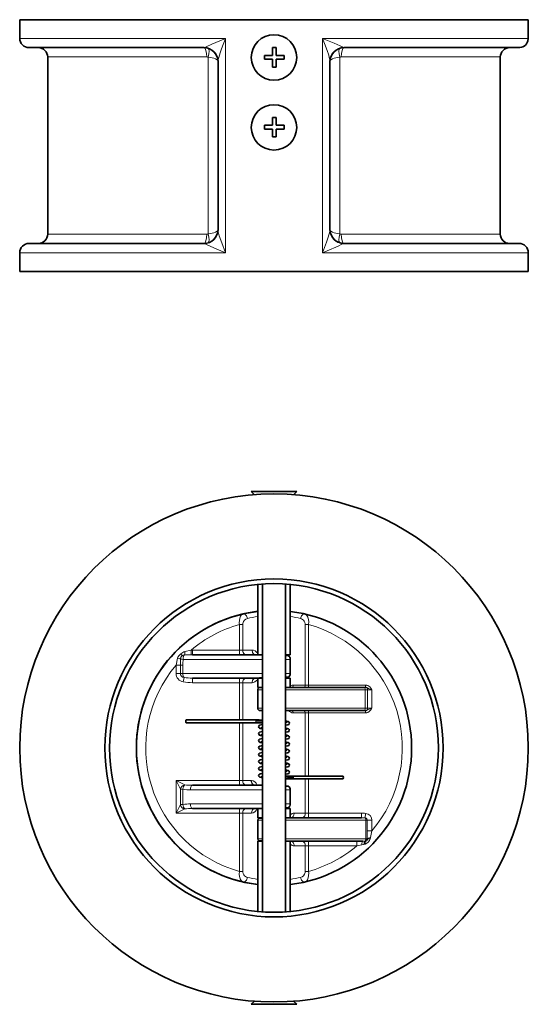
# Model space of a CAD drawing. Extents: x 123 to 988, y 25 to 825.
# Tile 2 of 4: x 438 to 656, y 25 to 448. Entities that reach past the tile are written whole.
import ezdxf

# ---------------------------------------------------------------- set-up
doc = ezdxf.new("R2010")
doc.units = 0

msp = doc.modelspace()

# ---------------------------------------------------------------- linework, layer by layer
at = {"color": 7, "lineweight": 35}
for p, q in [((437.671753, 447.5), (642.328247, 447.5)), ((441.671753, 435.5), (516.671753, 435.5)), ((576.671753, 435.5), (638.817871, 435.5)), ((449.671753, 431.5), (449.671753, 355.5)), ((643.671753, 431.5), (643.671753, 355.5)), ((522.671753, 357.218872), (522.671753, 429.781128)), ((570.671753, 429.781128), (570.671753, 357.218872)), ((441.671753, 351.5), (516.671753, 351.5)), ((576.671753, 351.5), (638.817871, 351.5)), ((437.671753, 339.5), (642.328247, 339.5)), ((541.671753, 205.347106), (541.671753, 64.70221)), ((551.671753, 205.347106), (551.671753, 64.70221))]:
    msp.add_line(p, q, dxfattribs=at)
at = {"color": 7, "lineweight": 35, "ltscale": 0.1}
for p, q in [((437.671753, 447.5), (437.671753, 439.5)), ((655.671753, 447.5), (655.671753, 439.5)), ((437.671753, 347.5), (437.671753, 339.5)), ((655.671753, 347.5), (655.671753, 339.5)), ((539.671753, 160.024658), (539.671753, 152.024658)), ((539.671753, 104.024658), (539.671753, 96.024658))]:
    msp.add_line(p, q, dxfattribs=at)
at = {"color": 7, "lineweight": 35, "ltscale": 0.166794}
for p, q in [((642.328247, 447.5), (655.671753, 447.5)), ((642.328247, 339.5), (655.671753, 339.5))]:
    msp.add_line(p, q, dxfattribs=at)
at = {"color": 7, "lineweight": 13}
for p, q in [((437.671753, 439.5), (525.909791, 439.5)), ((525.909791, 347.5), (525.909791, 439.5)), ((567.433715, 439.5), (567.433715, 347.5)), ((567.433715, 439.5), (642.328247, 439.5)), ((449.671753, 431.5), (517.859863, 431.5)), ((518.419311, 431.41327), (518.419311, 355.58673)), ((574.924195, 431.41327), (574.924195, 355.58673)), ((575.483643, 431.5), (631.797241, 431.5)), ((449.671753, 355.5), (517.859863, 355.5)), ((575.483643, 355.5), (631.797241, 355.5)), ((437.671753, 347.5), (525.909791, 347.5)), ((567.433715, 347.5), (642.328247, 347.5))]:
    msp.add_line(p, q, dxfattribs=at)
at = {"color": 7, "lineweight": 13, "ltscale": 0.166794}
for p, q in [((642.328247, 439.5), (655.671753, 439.5)), ((642.328247, 347.5), (655.671753, 347.5))]:
    msp.add_line(p, q, dxfattribs=at)
at = {"color": 7, "lineweight": 35, "ltscale": 0.0425}
for p, q in [((546.003419, 432.195862), (546.003419, 435.595826)), ((547.603393, 432.195862), (547.603393, 435.595826)), ((546.003419, 432.195862), (542.603393, 432.195862)), ((551.003419, 432.195862), (547.603393, 432.195862)), ((546.003419, 430.595826), (542.603393, 430.595826)), ((546.003419, 427.195862), (546.003419, 430.595826)), ((551.003419, 430.595826), (547.603393, 430.595826)), ((547.603393, 427.195862), (547.603393, 430.595826)), ((546.003419, 402.195862), (546.003419, 405.595826)), ((547.603393, 402.195862), (547.603393, 405.595826)), ((546.003419, 402.195862), (542.603393, 402.195862)), ((551.003419, 402.195862), (547.603393, 402.195862)), ((546.003419, 400.595826), (542.603393, 400.595826)), ((546.003419, 397.195862), (546.003419, 400.595826)), ((551.003419, 400.595826), (547.603393, 400.595826)), ((547.603393, 397.195862), (547.603393, 400.595826))]:
    msp.add_line(p, q, dxfattribs=at)
at = {"color": 7, "lineweight": 35, "ltscale": 0.02}
for p, q in [((547.603393, 435.595826), (546.003419, 435.595826)), ((542.603393, 430.595826), (542.603393, 432.195862)), ((551.003419, 430.595826), (551.003419, 432.195862)), ((547.603393, 427.195862), (546.003419, 427.195862)), ((547.603393, 405.595826), (546.003419, 405.595826)), ((542.603393, 400.595826), (542.603393, 402.195862)), ((551.003419, 400.595826), (551.003419, 402.195862)), ((547.603393, 397.195862), (546.003419, 397.195862))]:
    msp.add_line(p, q, dxfattribs=at)
at = {"color": 7, "lineweight": 35, "ltscale": 0.160674}
for p, q in [((638.817871, 435.5), (651.671753, 435.5)), ((638.817871, 351.5), (651.671753, 351.5))]:
    msp.add_line(p, q, dxfattribs=at)
at = {"color": 7, "lineweight": 13, "ltscale": 0.148431}
for p, q in [((631.797241, 431.5), (643.671753, 431.5)), ((631.797241, 355.5), (643.671753, 355.5))]:
    msp.add_line(p, q, dxfattribs=at)
at = {"color": 7, "lineweight": 35, "ltscale": 0.179997}
for p, q in [((551.338135, 245.021362), (536.938355, 245.021362)), ((542.005371, 25.027954), (556.405151, 25.027954))]:
    msp.add_line(p, q, dxfattribs=at)
at = {"color": 7, "lineweight": 35, "ltscale": 0.023366}
for p, q in [((538.260131, 243.699584), (536.938355, 245.021362)), ((538.260131, 26.349732), (536.938355, 25.027954)), ((555.083375, 26.349732), (556.405151, 25.027954))]:
    msp.add_line(p, q, dxfattribs=at)
at = {"color": 7, "lineweight": 35, "ltscale": 0.023365}
for p, q in [((538.260131, 243.699646), (536.938355, 245.021362)), ((555.083375, 243.699646), (556.405151, 245.021362)), ((555.083375, 243.699646), (556.405151, 245.021362))]:
    msp.add_line(p, q, dxfattribs=at)
at = {"color": 7, "lineweight": 35, "ltscale": 0.063338}
for p, q in [((556.405151, 245.021362), (551.338135, 245.021362)), ((536.938355, 25.027954), (542.005371, 25.027954))]:
    msp.add_line(p, q, dxfattribs=at)
at = {"color": 7, "lineweight": 35, "ltscale": 0.376896}
for p, q in [((539.671753, 175.024658), (539.671753, 205.17633)), ((553.671753, 175.024658), (553.671753, 205.17633))]:
    msp.add_line(p, q, dxfattribs=at)
at = {"color": 7, "lineweight": 13, "ltscale": 0.017677}
for p, q in [((531.843383, 187.988038), (533.257569, 187.988038)), ((560.085937, 187.988038), (561.500123, 187.988038)), ((531.843383, 177.024658), (533.257569, 177.024658)), ((531.843383, 163.024658), (533.257569, 163.024658)), ((560.085937, 162.024658), (561.500123, 162.024658)), ((560.085937, 150.024658), (561.500123, 150.024658)), ((531.843383, 121.024658), (533.257569, 121.024658)), ((531.843383, 107.024658), (533.257569, 107.024658)), ((560.085937, 107.024658), (561.500123, 107.024658)), ((560.085937, 93.024658), (561.500123, 93.024658)), ((531.843383, 82.06128), (533.257569, 82.06128)), ((560.085937, 82.06128), (561.500123, 82.06128))]:
    msp.add_line(p, q, dxfattribs=at)
at = {"color": 7, "lineweight": 13, "ltscale": 0.137042}
for p, q in [((531.843383, 177.024658), (531.843383, 187.988038)), ((533.257569, 177.024658), (533.257569, 187.988038)), ((560.085937, 82.06128), (560.085937, 93.024658)), ((561.500123, 82.06128), (561.500123, 93.024658))]:
    msp.add_line(p, q, dxfattribs=at)
at = {"color": 7, "lineweight": 13, "ltscale": 0.324542}
for p, q in [((560.085937, 162.024658), (560.085937, 187.988038)), ((561.500123, 162.024658), (561.500123, 187.988038))]:
    msp.add_line(p, q, dxfattribs=at)
at = {"color": 7, "lineweight": 13, "ltscale": 0.038513}
msp.add_line((504.671753, 170.535218), (505.249023, 173.561706), dxfattribs=at)
at = {"color": 7, "lineweight": 13, "ltscale": 0.034328}
msp.add_line((511.154785, 177.019226), (508.484009, 176.379882), dxfattribs=at)
at = {"color": 7, "lineweight": 13, "ltscale": 0.006527}
msp.add_line((511.154785, 177.019226), (511.676879, 177.024658), dxfattribs=at)
at = {"color": 7, "lineweight": 13, "ltscale": 0.024972}
msp.add_line((511.154785, 177.019226), (511.196411, 175.021912), dxfattribs=at)
at = {"color": 7, "lineweight": 13, "ltscale": 0.006006}
msp.add_line((511.196411, 175.021912), (511.676879, 175.024658), dxfattribs=at)
at = {"color": 7, "lineweight": 13, "ltscale": 0.252081}
for p, q in [((531.843383, 177.024658), (511.676879, 177.024658)), ((511.676879, 163.024658), (531.843383, 163.024658))]:
    msp.add_line(p, q, dxfattribs=at)
at = {"color": 7, "lineweight": 13, "ltscale": 0.025}
for p, q in [((511.676879, 177.024658), (511.676879, 175.024658)), ((531.843383, 177.024658), (531.843383, 175.024658)), ((511.676879, 165.024658), (511.676879, 163.024658)), ((531.843383, 165.024658), (531.843383, 163.024658)), ((531.843383, 119.024658), (531.843383, 121.024658)), ((531.843383, 107.024658), (531.843383, 109.024658)), ((561.500123, 107.024658), (561.500123, 105.024658)), ((584.169189, 107.024658), (584.169189, 105.024658)), ((561.500123, 93.024658), (561.500123, 95.024658)), ((582.182373, 93.024658), (582.182373, 95.024658))]:
    msp.add_line(p, q, dxfattribs=at)
at = {"color": 7, "lineweight": 35, "ltscale": 0.356328}
for p, q in [((540.183105, 175.024658), (511.676879, 175.024658)), ((511.676879, 119.024658), (540.183105, 119.024658))]:
    msp.add_line(p, q, dxfattribs=at)
at = {"color": 7, "lineweight": 13, "ltscale": 0.050241}
for p, q in [((533.257569, 177.024658), (537.276855, 177.024658)), ((537.276855, 163.024658), (533.257569, 163.024658))]:
    msp.add_line(p, q, dxfattribs=at)
at = {"color": 7, "lineweight": 35, "ltscale": 0.01861}
msp.add_line((541.671753, 175.024658), (540.182983, 175.024658), dxfattribs=at)
at = {"color": 7, "lineweight": 35, "ltscale": 0.018597}
for p, q in [((540.183105, 175.024658), (541.670899, 175.024658)), ((540.183105, 119.024658), (541.670899, 119.024658))]:
    msp.add_line(p, q, dxfattribs=at)
at = {"color": 7, "lineweight": 35, "ltscale": 0.001955}
for p, q in [((541.671753, 175.024658), (541.671753, 174.868286)), ((541.671753, 165.18103), (541.671753, 165.024658)), ((541.671753, 109.18103), (541.671753, 109.024658))]:
    msp.add_line(p, q, dxfattribs=at)
at = {"color": 7, "lineweight": 35, "ltscale": 0.014566}
for p, q in [((551.671509, 174.650268), (552.836793, 174.650268)), ((551.671509, 165.399048), (552.836793, 165.399048)), ((551.671509, 118.650268), (552.836793, 118.650268)), ((551.671509, 109.399048), (552.836793, 109.399048))]:
    msp.add_line(p, q, dxfattribs=at)
at = {"color": 7, "lineweight": 35, "ltscale": 0.025}
for p, q in [((553.671753, 175.024658), (551.671753, 175.024658)), ((539.671753, 165.024658), (541.671753, 165.024658)), ((551.671753, 165.024658), (553.671753, 165.024658)), ((539.671753, 161.024658), (541.671753, 161.024658)), ((539.671753, 109.024658), (541.671753, 109.024658)), ((551.671753, 109.024658), (553.671753, 109.024658)), ((539.671753, 105.024658), (541.671753, 105.024658)), ((541.671753, 95.024658), (539.671753, 95.024658)), ((553.671753, 95.024658), (551.671753, 95.024658))]:
    msp.add_line(p, q, dxfattribs=at)
at = {"color": 7, "lineweight": 13, "ltscale": 0.023361}
for p, q in [((504.671753, 170.535218), (506.540649, 170.535218)), ((504.671753, 167.024658), (506.540649, 167.024658)), ((586.802857, 160.024658), (588.671753, 160.024658)), ((586.802857, 152.024658), (588.671753, 152.024658))]:
    msp.add_line(p, q, dxfattribs=at)
at = {"color": 7, "lineweight": 13, "ltscale": 0.043882}
for p, q in [((504.671753, 167.024658), (504.671753, 170.535218)), ((506.540649, 167.024658), (506.540649, 170.535218)), ((507.610473, 167.024658), (507.610473, 170.535218))]:
    msp.add_line(p, q, dxfattribs=at)
at = {"color": 7, "lineweight": 13, "ltscale": 0.013373}
for p, q in [((507.610473, 170.535218), (506.540649, 170.535218)), ((507.610473, 167.024658), (506.540649, 167.024658)), ((585.733033, 160.024658), (586.802857, 160.024658)), ((585.733033, 152.024658), (586.802857, 152.024658)), ((506.540649, 117.286804), (507.610473, 117.286804)), ((506.540649, 110.762512), (507.610473, 110.762512))]:
    msp.add_line(p, q, dxfattribs=at)
at = {"color": 7, "lineweight": 13, "ltscale": 0.424527}
msp.add_line((541.671753, 173.024658), (507.709595, 173.024658), dxfattribs=at)
at = {"color": 7, "lineweight": 13, "ltscale": 0.025008}
for p, q in [((551.671143, 173.024658), (553.671753, 173.024658)), ((551.671143, 167.024658), (553.671753, 167.024658)), ((539.671753, 160.024658), (541.672363, 160.024658)), ((539.671753, 152.024658), (541.672363, 152.024658)), ((551.671143, 117.024658), (553.671753, 117.024658)), ((551.671143, 111.024658), (553.671753, 111.024658)), ((539.671753, 104.024658), (541.672363, 104.024658)), ((539.671753, 96.024658), (541.672363, 96.024658))]:
    msp.add_line(p, q, dxfattribs=at)
at = {"color": 7, "lineweight": 35, "ltscale": 0.075}
for p, q in [((553.671753, 173.024658), (553.671753, 167.024658)), ((553.671753, 117.024658), (553.671753, 111.024658))]:
    msp.add_line(p, q, dxfattribs=at)
at = {"color": 7, "lineweight": 13, "ltscale": 0.425766}
for p, q in [((541.671753, 167.024658), (507.610473, 167.024658)), ((551.671753, 160.024658), (585.733033, 160.024658)), ((551.671753, 152.024658), (585.733033, 152.024658))]:
    msp.add_line(p, q, dxfattribs=at)
at = {"color": 7, "lineweight": 13, "ltscale": 0.023362}
msp.add_line((508.099243, 165.181702), (507.788819, 163.338684), dxfattribs=at)
at = {"color": 7, "lineweight": 35, "ltscale": 0.356326}
for p, q in [((540.182983, 165.024658), (511.676879, 165.024658)), ((540.182983, 109.024658), (511.676879, 109.024658))]:
    msp.add_line(p, q, dxfattribs=at)
at = {"color": 7, "lineweight": 35, "ltscale": 0.05}
for p, q in [((539.671753, 165.024658), (539.671753, 161.024658)), ((553.671753, 165.024658), (553.671753, 161.024658)), ((539.671753, 105.024658), (539.671753, 109.024658)), ((553.671753, 105.024658), (553.671753, 109.024658))]:
    msp.add_line(p, q, dxfattribs=at)
at = {"color": 7, "lineweight": 35, "ltscale": 0.014563}
for p, q in [((552.836793, 165.399048), (551.671753, 165.399048)), ((552.836793, 109.399048), (551.671753, 109.399048))]:
    msp.add_line(p, q, dxfattribs=at)
at = {"color": 7, "lineweight": 13, "ltscale": 0.2}
for p, q in [((531.843383, 147.024658), (531.843383, 163.024658)), ((533.257569, 147.024658), (533.257569, 163.024658))]:
    msp.add_line(p, q, dxfattribs=at)
at = {"color": 7, "lineweight": 35, "ltscale": 0.008542}
msp.add_line((551.671753, 161.024658), (552.355103, 161.024658), dxfattribs=at)
at = {"color": 7, "lineweight": 35, "ltscale": 0.412422}
msp.add_line((552.339721, 161.024658), (585.333497, 161.024658), dxfattribs=at)
at = {"color": 7, "lineweight": 13, "ltscale": 0.064885}
for p, q in [((554.895141, 162.024658), (560.085937, 162.024658)), ((554.895141, 150.024658), (560.085937, 150.024658))]:
    msp.add_line(p, q, dxfattribs=at)
at = {"color": 7, "lineweight": 13, "ltscale": 0.304242}
for p, q in [((585.839477, 162.024658), (561.500123, 162.024658)), ((561.500123, 150.024658), (585.839477, 150.024658))]:
    msp.add_line(p, q, dxfattribs=at)
at = {"color": 7, "lineweight": 13, "ltscale": 0.0125}
for p, q in [((561.500123, 161.024658), (561.500123, 162.024658)), ((585.839477, 161.024658), (585.839477, 162.024658)), ((561.500123, 151.024658), (561.500123, 150.024658)), ((585.839477, 151.024658), (585.839477, 150.024658))]:
    msp.add_line(p, q, dxfattribs=at)
at = {"color": 7, "lineweight": 35, "ltscale": 0.006325}
for p, q in [((585.333497, 161.024658), (585.839477, 161.024658)), ((585.333497, 151.024658), (585.839477, 151.024658))]:
    msp.add_line(p, q, dxfattribs=at)
at = {"color": 7, "lineweight": 13, "ltscale": 0.00148}
for p, q in [((585.839477, 161.024658), (585.957763, 161.02008)), ((585.957763, 151.029236), (585.839477, 151.024658))]:
    msp.add_line(p, q, dxfattribs=at)
at = {"color": 7, "lineweight": 13, "ltscale": 0.012493}
for p, q in [((585.957763, 161.02008), (586.047241, 162.015502)), ((585.957763, 151.029236), (586.047241, 150.033814))]:
    msp.add_line(p, q, dxfattribs=at)
at = {"color": 7, "lineweight": 13, "ltscale": 0.1}
for p, q in [((585.733033, 160.024658), (585.733033, 152.024658)), ((586.802857, 160.024658), (586.802857, 152.024658)), ((588.671753, 160.024658), (588.671753, 152.024658)), ((586.071289, 96.024658), (586.071289, 104.024658))]:
    msp.add_line(p, q, dxfattribs=at)
at = {"color": 7, "lineweight": 35, "ltscale": 0.001528}
msp.add_line((588.471679, 160.09552), (588.571289, 160.166442), dxfattribs=at)
at = {"color": 7, "lineweight": 35, "ltscale": 0.0125}
msp.add_line((540.671753, 151.024658), (541.671753, 151.024658), dxfattribs=at)
at = {"color": 7, "lineweight": 35, "ltscale": 0.012503}
msp.add_line((540.671753, 151.024658), (541.671997, 151.024658), dxfattribs=at)
at = {"color": 7, "lineweight": 35, "ltscale": 0.074909}
msp.add_line((541.671753, 151.024658), (541.671753, 145.031922), dxfattribs=at)
at = {"color": 7, "lineweight": 35, "ltscale": 0.420772}
msp.add_line((551.671753, 151.024658), (585.333497, 151.024658), dxfattribs=at)
at = {"color": 7, "lineweight": 35, "ltscale": 0.012476}
msp.add_line((551.673707, 151.024658), (552.671753, 151.024658), dxfattribs=at)
at = {"color": 7, "lineweight": 13, "ltscale": 0.33875}
for p, q in [((560.085937, 122.924682), (560.085937, 150.024658)), ((561.500123, 122.924682), (561.500123, 150.024658))]:
    msp.add_line(p, q, dxfattribs=at)
at = {"color": 7, "lineweight": 35, "ltscale": 0.374197}
msp.add_line((538.911255, 147.024658), (508.975463, 147.024658), dxfattribs=at)
at = {"color": 7, "lineweight": 35, "ltscale": 0.374196}
msp.add_line((538.911133, 145.82483), (508.975463, 145.824646), dxfattribs=at)
at = {"color": 7, "lineweight": 13, "ltscale": 0.31}
for p, q in [((531.843383, 121.024658), (531.843383, 145.824646)), ((533.257569, 121.024658), (533.257569, 145.824646))]:
    msp.add_line(p, q, dxfattribs=at)
at = {"color": 7, "lineweight": 35, "ltscale": 0.008401}
for p, q in [((541.012329, 143.683288), (541.670655, 143.818726)), ((551.672607, 127.972656), (552.330933, 128.107972))]:
    msp.add_line(p, q, dxfattribs=at)
at = {"color": 7, "lineweight": 35, "ltscale": 0.022342}
msp.add_line((541.671753, 143.81903), (541.671753, 142.031678), dxfattribs=at)
at = {"color": 7, "lineweight": 35, "ltscale": 0.00841}
for p, q in [((551.672363, 145.972534), (552.331421, 146.10791)), ((551.672973, 142.972718), (552.332031, 143.108032)), ((541.012817, 137.683716), (541.671875, 137.81903))]:
    msp.add_line(p, q, dxfattribs=at)
at = {"color": 7, "lineweight": 35, "ltscale": 0.008417}
msp.add_line((541.012207, 140.68341), (541.671753, 140.81897), dxfattribs=at)
at = {"color": 7, "lineweight": 35, "ltscale": 0.02235}
msp.add_line((541.671753, 140.81897), (541.671753, 139.030944), dxfattribs=at)
at = {"color": 7, "lineweight": 35, "ltscale": 0.008424}
msp.add_line((551.671509, 139.972596), (552.331665, 140.108216), dxfattribs=at)
at = {"color": 7, "lineweight": 35, "ltscale": 0.022345}
msp.add_line((541.671753, 137.81903), (541.671753, 136.031434), dxfattribs=at)
at = {"color": 7, "lineweight": 35, "ltscale": 0.008412}
msp.add_line((551.671753, 136.972656), (552.330933, 137.108154), dxfattribs=at)
at = {"color": 7, "lineweight": 35, "ltscale": 0.008426}
msp.add_line((541.011719, 131.683288), (541.671997, 131.819092), dxfattribs=at)
at = {"color": 7, "lineweight": 35, "ltscale": 0.00016}
msp.add_line((541.012939, 134.683776), (541.024903, 134.688354), dxfattribs=at)
at = {"color": 7, "lineweight": 35, "ltscale": 0.022343}
msp.add_line((541.671753, 134.819092), (541.671753, 133.031616), dxfattribs=at)
at = {"color": 7, "lineweight": 35, "ltscale": 0.022346}
for p, q in [((541.671753, 131.819092), (541.671753, 130.031372)), ((541.671753, 125.819092), (541.671753, 124.031372))]:
    msp.add_line(p, q, dxfattribs=at)
at = {"color": 7, "lineweight": 35, "ltscale": 0.008396}
msp.add_line((551.672851, 130.97284), (552.330811, 131.108094), dxfattribs=at)
at = {"color": 7, "lineweight": 35, "ltscale": 0.001582}
msp.add_line((552.210083, 134.072204), (552.331421, 134.108154), dxfattribs=at)
at = {"color": 7, "lineweight": 35, "ltscale": 0.008429}
msp.add_line((541.011231, 128.683288), (541.671753, 128.819092), dxfattribs=at)
at = {"color": 7, "lineweight": 35, "ltscale": 0.022341}
msp.add_line((541.671753, 128.819092), (541.671753, 127.0318), dxfattribs=at)
at = {"color": 7, "lineweight": 35, "ltscale": 0.008423}
msp.add_line((541.012085, 125.68335), (541.672119, 125.819092), dxfattribs=at)
at = {"color": 7, "lineweight": 35, "ltscale": 0.008418}
msp.add_line((541.012329, 122.683228), (541.671997, 122.818848), dxfattribs=at)
at = {"color": 7, "lineweight": 35, "ltscale": 0.049382}
msp.add_line((541.671753, 122.818848), (541.671753, 118.868286), dxfattribs=at)
at = {"color": 7, "lineweight": 35, "ltscale": 0.008399}
msp.add_line((551.673339, 124.972718), (552.331543, 125.10791), dxfattribs=at)
at = {"color": 7, "lineweight": 35, "ltscale": 0.267255}
msp.add_line((576.310425, 122.924682), (554.930053, 122.924682), dxfattribs=at)
at = {"color": 7, "lineweight": 13, "ltscale": 0.339645}
for p, q in [((531.843383, 121.024658), (504.671753, 121.024658)), ((531.843383, 107.024658), (504.671753, 107.024658))]:
    msp.add_line(p, q, dxfattribs=at)
at = {"color": 7, "lineweight": 13, "ltscale": 0.052239}
for p, q in [((504.671753, 121.024658), (508.409669, 119.1557)), ((504.671753, 107.024658), (508.409669, 108.893616))]:
    msp.add_line(p, q, dxfattribs=at)
at = {"color": 7, "lineweight": 13, "ltscale": 0.052238}
for p, q in [((504.671753, 121.024658), (506.540649, 117.286804)), ((504.671753, 107.024658), (506.540649, 110.762512))]:
    msp.add_line(p, q, dxfattribs=at)
at = {"color": 7, "lineweight": 13, "ltscale": 0.175}
msp.add_line((504.671753, 107.024658), (504.671753, 121.024658), dxfattribs=at)
at = {"color": 7, "lineweight": 13, "ltscale": 0.045734}
for p, q in [((536.916259, 121.024658), (533.257569, 121.024658)), ((536.916259, 107.024658), (533.257569, 107.024658))]:
    msp.add_line(p, q, dxfattribs=at)
at = {"color": 7, "lineweight": 13, "ltscale": 0.000969}
for p, q in [((536.916259, 121.024658), (536.993775, 121.024658)), ((536.993775, 107.024658), (536.916259, 107.024658))]:
    msp.add_line(p, q, dxfattribs=at)
at = {"color": 7, "lineweight": 35, "ltscale": 0.267253}
msp.add_line((576.310425, 121.72467), (554.930175, 121.724854), dxfattribs=at)
at = {"color": 7, "lineweight": 13, "ltscale": 0.18375}
for p, q in [((560.085937, 107.024658), (560.085937, 121.72467)), ((561.500123, 107.024658), (561.500123, 121.72467))]:
    msp.add_line(p, q, dxfattribs=at)
at = {"color": 7, "lineweight": 13, "ltscale": 0.081554}
for p, q in [((506.540649, 117.286804), (506.540649, 110.762512)), ((507.610473, 117.286804), (507.610473, 110.762512))]:
    msp.add_line(p, q, dxfattribs=at)
at = {"color": 7, "lineweight": 13, "ltscale": 0.384926}
for p, q in [((510.877685, 117.024658), (541.671753, 117.024658)), ((541.671753, 111.024658), (510.877685, 111.024658))]:
    msp.add_line(p, q, dxfattribs=at)
at = {"color": 7, "lineweight": 13, "ltscale": 0.312042}
for p, q in [((531.843383, 82.06128), (531.843383, 107.024658)), ((533.257569, 82.06128), (533.257569, 107.024658))]:
    msp.add_line(p, q, dxfattribs=at)
at = {"color": 7, "lineweight": 13, "ltscale": 0.059737}
for p, q in [((560.085937, 107.024658), (555.307007, 107.024658)), ((560.085937, 93.024658), (555.307007, 93.024658))]:
    msp.add_line(p, q, dxfattribs=at)
at = {"color": 7, "lineweight": 13, "ltscale": 0.283363}
msp.add_line((561.500123, 107.024658), (584.169189, 107.024658), dxfattribs=at)
at = {"color": 7, "lineweight": 13, "ltscale": 0.024397}
for p, q in [((585.957275, 106.938354), (585.766967, 104.99591)), ((588.599365, 104.024658), (586.647583, 104.024658)), ((588.599365, 99.42865), (586.647583, 99.42865))]:
    msp.add_line(p, q, dxfattribs=at)
at = {"color": 7, "lineweight": 35, "ltscale": 0.017461}
for p, q in [((540.275147, 104.942626), (541.671997, 104.942626)), ((541.671997, 95.10669), (540.275147, 95.10669))]:
    msp.add_line(p, q, dxfattribs=at)
at = {"color": 7, "lineweight": 35, "ltscale": 0.001025}
for p, q in [((541.671753, 105.024658), (541.671753, 104.942626)), ((541.671753, 95.10669), (541.671753, 95.024658))]:
    msp.add_line(p, q, dxfattribs=at)
at = {"color": 7, "lineweight": 35, "ltscale": 0.008781}
msp.add_line((551.671631, 105.024658), (552.374145, 105.024658), dxfattribs=at)
at = {"color": 7, "lineweight": 35, "ltscale": 0.008788}
msp.add_line((551.671753, 105.024658), (552.374755, 105.024658), dxfattribs=at)
at = {"color": 7, "lineweight": 13, "ltscale": 0.429994}
for p, q in [((551.671753, 104.024658), (586.071289, 104.024658)), ((551.671753, 96.024658), (586.071289, 96.024658))]:
    msp.add_line(p, q, dxfattribs=at)
at = {"color": 7, "lineweight": 35, "ltscale": 0.397433}
msp.add_line((552.374511, 105.024658), (584.169189, 105.024658), dxfattribs=at)
at = {"color": 7, "lineweight": 35, "ltscale": 0.000243}
msp.add_line((553.902711, 105.024902), (553.921997, 105.0271), dxfattribs=at)
at = {"color": 7, "lineweight": 13, "ltscale": 0.007204}
msp.add_line((586.071289, 104.024658), (586.647583, 104.024658), dxfattribs=at)
at = {"color": 7, "lineweight": 13, "ltscale": 0.05745}
for p, q in [((586.647583, 99.42865), (586.647583, 104.024658)), ((588.599365, 99.42865), (588.599365, 104.024658))]:
    msp.add_line(p, q, dxfattribs=at)
at = {"color": 7, "lineweight": 13, "ltscale": 0.036534}
msp.add_line((588.101319, 96.548706), (588.599365, 99.42865), dxfattribs=at)
at = {"color": 7, "lineweight": 35, "ltscale": 0.376895}
for p, q in [((539.671753, 95.024658), (539.671753, 64.873046)), ((553.671753, 95.024658), (553.671753, 64.873046))]:
    msp.add_line(p, q, dxfattribs=at)
at = {"color": 7, "lineweight": 35, "ltscale": 0.017459}
msp.add_line((541.671875, 95.10669), (540.275147, 95.10669), dxfattribs=at)
at = {"color": 7, "lineweight": 35, "ltscale": 0.404187}
msp.add_line((552.374511, 95.024658), (584.709473, 95.024658), dxfattribs=at)
at = {"color": 7, "lineweight": 35, "ltscale": 0.000367}
msp.add_line((553.922119, 95.022216), (553.892823, 95.024658), dxfattribs=at)
at = {"color": 7, "lineweight": 13, "ltscale": 0.258528}
msp.add_line((561.500123, 93.024658), (582.182373, 93.024658), dxfattribs=at)
at = {"color": 7, "lineweight": 13, "ltscale": 0.027419}
msp.add_line((582.182373, 93.024658), (584.337037, 93.435914), dxfattribs=at)
at = {"color": 7, "lineweight": 13, "ltscale": 0.011118}
msp.add_line((584.337037, 93.435914), (585.209961, 93.60669), dxfattribs=at)
at = {"color": 7, "lineweight": 13, "ltscale": 0.012338}
msp.add_line((584.709473, 95.024658), (585.696533, 95.026612), dxfattribs=at)
at = {"color": 7, "lineweight": 13, "ltscale": 0.00748}
msp.add_line((586.071289, 96.024658), (586.669677, 96.024658), dxfattribs=at)
at = {"color": 7, "lineweight": 13, "ltscale": 0.002734}
msp.add_line((525.695313, 28.06311), (525.909791, 28.020264), dxfattribs=at)
at = {"color": 7, "lineweight": 13, "ltscale": 0.002667}
msp.add_line((567.433715, 28.020264), (567.642945, 28.062012), dxfattribs=at)
at = {"color": 7, "lineweight": 13}
for points in [[(525.909791, 439.5), (520.015259, 436.99878), (517.567383, 435.875122), (517.066529, 435.612426)], [(525.909791, 439.5), (524.147095, 434.969178), (523.548951, 433.251708), (522.960205, 431.31598), (522.754273, 430.44342), (522.671753, 429.781128)], [(570.671753, 429.781128), (570.627807, 430.228576), (570.385621, 431.307374), (570.114379, 432.250122), (569.465211, 434.215394), (568.307861, 437.321534), (567.433715, 439.5)], [(576.276977, 435.612426), (575.943359, 435.791504), (575.045533, 436.22345), (572.445069, 437.385864), (567.433715, 439.5)], [(522.671753, 429.5), (522.604371, 429.79889), (522.405395, 430.089234), (522.036987, 430.395264), (521.532715, 430.672424), (520.881591, 430.925048), (520.129639, 431.13446), (518.419311, 431.41327)], [(570.671753, 429.5), (570.739135, 429.79889), (570.938111, 430.089234), (571.306519, 430.395264), (571.810791, 430.672424), (572.461915, 430.925048), (573.213867, 431.13446), (574.924195, 431.41327)], [(522.671753, 357.5), (522.604371, 357.20111), (522.405395, 356.910766), (522.036987, 356.604736), (521.532715, 356.327576), (520.881591, 356.074952), (520.129639, 355.86554), (518.419311, 355.58673)], [(522.671753, 357.218872), (522.756959, 356.542786), (522.885131, 355.974244), (523.224853, 354.763488), (524.245361, 351.761718), (525.909791, 347.5)], [(567.433715, 347.5), (569.197509, 352.034362), (569.794677, 353.748718), (570.383423, 355.684266), (570.627319, 356.76892), (570.671753, 357.218872)], [(570.671753, 357.5), (570.739135, 357.20111), (570.938111, 356.910766), (571.306519, 356.604736), (571.810791, 356.327576), (572.461915, 356.074952), (573.213867, 355.86554), (574.924195, 355.58673)], [(517.066529, 351.387512), (517.400147, 351.208436), (518.297607, 350.776734), (521.844849, 349.205322), (525.909791, 347.5)], [(567.433715, 347.5), (569.470459, 348.345214), (574.215577, 350.396972), (575.776245, 351.125), (576.276977, 351.387512)], [(533.393189, 192.510986), (533.084229, 192.391174), (532.797607, 192.183532), (532.314575, 191.542236), (531.995117, 190.733216), (531.814087, 189.779724), (531.778931, 188.73877), (531.843383, 187.988038)], [(535.257569, 190.562316), (534.646363, 190.319152), (534.091431, 189.892884), (533.585205, 189.215148), (533.311523, 188.482238), (533.257569, 187.988038)], [(560.085937, 187.988038), (560.063477, 188.304748), (559.900391, 188.911988), (559.586669, 189.493408), (559.265869, 189.87909), (558.897949, 190.19104), (558.501465, 190.4198), (558.085937, 190.562316)], [(561.500245, 187.988038), (561.569091, 189.11139), (561.473511, 190.17871), (561.219361, 191.123414), (560.787597, 191.918824), (560.516723, 192.209534), (560.215821, 192.414124), (559.950317, 192.510986)], [(506.712525, 175.455078), (505.965455, 174.711854), (505.483277, 174.039368), (505.249023, 173.561706)], [(506.590211, 173.141418), (506.080933, 173.375244), (505.249023, 173.561706)], [(506.590211, 173.141418), (506.714477, 173.786926), (507.055175, 174.354004), (507.286377, 174.567932)], [(539.671509, 175.699096), (539.235717, 176.156556), (538.609863, 176.630798), (537.881959, 176.94403), (537.276855, 177.024658)], [(539.671509, 164.35022), (539.084107, 163.759034), (538.478149, 163.343688), (537.898071, 163.10962), (537.276855, 163.024658)], [(554.895141, 162.024658), (554.496215, 161.975952), (554.123413, 161.848206), (553.671509, 161.595214)], [(585.957763, 161.02008), (586.216065, 160.978882), (586.724243, 160.804626), (587.245727, 160.57434), (588.671753, 160.024658)], [(586.047241, 162.015502), (586.518799, 161.924134), (586.944337, 161.754394), (587.352051, 161.505616), (587.722045, 161.19635), (588.239747, 160.615722), (588.671753, 160.024658)], [(552.983887, 151.023804), (553.321655, 150.7182), (553.851441, 150.341004), (554.346191, 150.1156), (554.895141, 150.024658)], [(588.671753, 152.024658), (587.236817, 151.47107), (586.386841, 151.11792), (585.957763, 151.029236)], [(588.671753, 152.024658), (588.290039, 151.49878), (587.902221, 151.0354), (587.469605, 150.632874), (586.892701, 150.269654), (586.489747, 150.1167), (586.047241, 150.033814)], [(538.911255, 147.024658), (538.907227, 147.023926), (538.899415, 147.018494), (538.891967, 147.008118), (538.878419, 146.97583), (538.851685, 146.843444), (538.828613, 146.466552)], [(538.828613, 146.466552), (538.853637, 145.992432), (538.878785, 145.87268), (538.895507, 145.835572), (538.905761, 145.82605), (538.911133, 145.82483)], [(552.372559, 146.412964), (552.080445, 146.391236), (551.806153, 146.178406), (551.713013, 145.980102)], [(554.930053, 122.924682), (554.935547, 122.92389), (554.946167, 122.917846), (554.956421, 122.906372), (554.974731, 122.87091), (555.008545, 122.738464), (555.037719, 122.37561)], [(555.037719, 122.37561), (555.017701, 121.97351), (554.979737, 121.79187), (554.961181, 121.750184), (554.950805, 121.7359), (554.937255, 121.726136), (554.930175, 121.724854)], [(553.670655, 106.282104), (553.941773, 106.511048), (554.507569, 106.849366), (554.895629, 106.977966), (555.307007, 107.024658)], [(555.307007, 93.024658), (554.900025, 93.070374), (554.515869, 93.19635), (553.956787, 93.526856), (553.670655, 93.767212)], [(531.843383, 82.06128), (531.774415, 80.937866), (531.869995, 79.870422), (532.124267, 78.925782), (532.555909, 78.130432), (532.826783, 77.839782), (533.127807, 77.635192), (533.393189, 77.53833)], [(533.257569, 82.06128), (533.280029, 81.744568), (533.443115, 81.13733), (533.756837, 80.555908), (534.077637, 80.170228), (534.445557, 79.858276), (534.842041, 79.629516), (535.257569, 79.487)], [(558.085937, 79.487), (558.697143, 79.730164), (559.252075, 80.156434), (559.758301, 80.834168), (560.031983, 81.567078), (560.085937, 82.06128)], [(559.950317, 77.53833), (560.259277, 77.658142), (560.545899, 77.865784), (561.028931, 78.507142), (561.348389, 79.316102), (561.529419, 80.269592), (561.564575, 81.310546), (561.500123, 82.06128)]]:
    msp.add_lwpolyline(points, dxfattribs=at)
at = {"color": 7, "lineweight": 35}
for points in [[(655.671753, 439.5), (655.533203, 438.465332), (655.368409, 437.967224), (654.921387, 437.1875), (654.409057, 436.62152), (653.932617, 436.207702), (653.390381, 435.895996), (652.789917, 435.690246), (652.024415, 435.525512), (651.636109, 435.5)], [(541.670533, 174.868286), (540.667481, 175.000916), (540.183105, 175.024658)], [(540.182983, 165.024658), (540.666993, 165.048462), (541.670533, 165.18103)], [(540.072509, 144.114318), (540.144043, 144.441956), (540.454835, 144.746216), (540.961425, 144.911376), (541.671875, 145.031434)], [(551.671631, 144.760314), (552.553467, 144.921692), (552.973389, 145.097534), (553.201417, 145.353882), (553.271241, 145.677186)], [(553.271241, 145.677186), (553.104003, 146.079834), (552.716919, 146.320252), (552.372559, 146.412964)], [(540.072509, 141.11444), (540.203125, 141.535522), (540.514893, 141.775756), (541.037353, 141.927368), (541.671753, 142.031678)], [(541.671753, 140.260132), (540.816529, 140.414612), (540.397339, 140.579346), (540.121705, 140.897888), (540.072509, 141.11444)], [(541.671997, 143.260192), (540.791871, 143.421142), (540.489135, 143.529296)], [(553.271119, 142.677246), (553.167115, 142.997924), (552.873535, 143.254028), (552.364135, 143.415162), (551.671509, 143.531494)], [(551.671753, 141.760314), (552.577515, 141.928406), (553.003785, 142.120178), (553.242065, 142.453918), (553.271119, 142.677246)], [(551.671753, 138.760254), (552.557739, 138.922912), (552.968017, 139.094604), (553.198853, 139.351258), (553.270019, 139.677124)], [(553.270019, 139.677124), (553.167115, 139.996154), (552.821899, 140.278382), (552.242187, 140.439636), (551.672973, 140.531188)], [(540.072265, 138.114258), (540.145019, 138.443298), (540.458497, 138.747742), (540.984497, 138.916198), (541.671753, 139.031494)], [(541.670777, 137.260132), (540.780761, 137.423646), (540.340333, 137.61853), (540.123291, 137.89331), (540.072265, 138.114258)], [(540.072509, 135.11438), (540.201905, 135.533508), (540.569947, 135.79895), (540.627075, 135.820374)], [(540.627075, 135.820374), (541.314941, 135.9776), (541.671753, 136.031434)], [(553.270753, 136.677246), (553.101929, 137.081238), (552.714477, 137.320618), (552.034913, 137.476136), (551.671631, 137.531066)], [(551.671631, 135.760192), (552.542603, 135.91864), (552.976441, 136.099548), (553.202515, 136.356262), (553.270753, 136.677246)], [(540.072265, 132.11438), (540.202271, 132.533936), (540.512573, 132.774354), (541.035523, 132.926758), (541.670533, 133.031312)], [(541.671753, 131.26007), (540.767335, 131.427308), (540.345215, 131.614746), (540.125489, 131.888122), (540.072265, 132.11438)], [(541.671753, 134.260254), (540.777221, 134.424988), (540.341309, 134.618348), (540.123779, 134.893128), (540.072509, 135.11438)], [(551.671753, 132.760254), (552.327515, 132.868958), (552.415283, 132.887818), (552.457397, 132.897522), (552.498169, 132.914734)], [(553.270875, 133.677246), (553.101075, 134.082946), (552.750367, 134.308044), (552.108765, 134.46405), (551.672363, 134.531372)], [(553.270875, 130.677246), (553.099243, 131.084168), (552.733643, 131.31372), (552.094239, 131.466004), (551.672363, 131.530822)], [(552.498413, 132.90747), (552.956177, 133.08606), (553.203125, 133.358032), (553.270875, 133.677246)], [(540.072387, 129.114502), (540.144165, 129.440734), (540.453979, 129.744996), (540.920167, 129.901978), (541.670045, 130.031188)], [(541.671021, 128.260254), (540.827149, 128.411682), (540.413453, 128.568786), (540.123779, 128.891906), (540.072387, 129.114502)], [(540.072631, 126.11438), (540.146729, 126.44635), (540.464843, 126.750976), (540.993775, 126.91803), (541.671875, 127.031312)], [(551.671753, 126.760254), (552.538941, 126.917724), (552.972779, 127.096984), (553.201049, 127.353272), (553.270997, 127.677246)], [(553.270997, 127.677246), (553.166015, 127.998718), (552.817627, 128.280456), (552.267457, 128.434814), (551.672607, 128.531312)], [(551.672729, 129.760376), (552.539673, 129.917908), (552.976197, 130.099304), (553.202515, 130.355958), (553.270875, 130.677246)], [(541.670167, 125.260438), (540.776611, 125.425232), (540.334595, 125.623596), (540.121949, 125.897644), (540.072631, 126.11438)], [(540.072631, 123.114318), (540.144409, 123.442504), (540.439209, 123.73761), (540.902099, 123.898132), (541.671753, 124.031494)], [(541.234619, 122.328064), (540.592285, 122.48407), (540.245239, 122.706116), (540.087891, 123.00409), (540.072631, 123.114318)], [(551.671753, 123.760376), (552.538819, 123.917908), (552.977173, 124.100402), (553.203003, 124.35736), (553.271119, 124.677186)], [(553.108155, 125.075378), (552.753785, 125.306762), (552.129883, 125.460328), (551.672119, 125.531434)], [(541.670533, 118.868286), (540.667481, 119.000916), (540.183105, 119.024658)], [(540.182983, 109.024658), (540.666993, 109.048462), (541.670533, 109.18103)]]:
    msp.add_lwpolyline(points, dxfattribs=at)
for centre, radius in [((546.671753, 431.299988), 9.733342), ((546.671753, 401.299988), 9.733342), ((546.671753, 135.024658), 109), ((546.671753, 135.024658), 72.5), ((546.671753, 135.024658), 70.5)]:
    msp.add_circle(centre, radius, dxfattribs=at)
for centre, radius, start, end in [((441.671753, 439.5), 4, 180.000005, 269.999997), ((445.671753, 431.5), 4, 0, 90.000003), ((516.671753, 429.5), 6, 0, 90.000003), ((576.671753, 429.5), 6, 90.000003, 180.000005), ((647.671753, 431.5), 4, 90.000003, 179.999995), ((445.671753, 355.5), 4, 269.999997, 0), ((516.671753, 357.5), 6, 269.999997, 0), ((576.671753, 357.5), 6, 180.000005, 269.999997), ((647.671753, 355.5), 4, 180.000005, 269.999997), ((441.671753, 347.5), 4, 90.000003, 179.999995), ((651.671753, 347.5), 4, 0, 90.000003), ((546.671753, 135.024658), 59, 96.813833, 263.186167), ((546.671753, 135.024658), 59, 103.006411, 263.186146), ((546.671753, 135.024658), 59, 96.813854, 103.006418), ((546.671753, 135.024658), 59, 276.813849, 83.186151), ((551.671753, 173.024658), 2, 0, 54.371861), ((551.671753, 167.024658), 2, 305.628139, 0), ((540.671753, 160.024658), 1, 90.000003, 179.999995), ((540.671753, 152.024658), 1, 180.000005, 269.999997), ((538.834107, -2.409668), 148.234572, 88.903129, 89.97025), ((538.785157, -5.126892), 152.151722, 88.912896, 89.952533), ((540.760377, 144.165894), 0.690996, 184.289367, 247.254347), ((550.458497, 137.121888), 9.486456, 78.359256, 82.646313), ((542.218017, 130.339478), 4.511114, 96.949802, 105.327582), ((550.807373, 140.213928), 6.300362, 277.883368, 282.865724), ((554.961059, 236.96814), 114.04355, 268.347215, 269.984431), ((552.668335, 124.656434), 0.602754, 1.974615, 44.183609), ((543.186035, 133.704284), 11.542476, 260.26609, 262.461832), ((555.031373, 245.122924), 123.398244, 268.439818, 269.953006), ((551.671753, 117.024658), 2, 0, 54.371861), ((551.671753, 111.024658), 2, 305.628139, 0), ((540.671753, 104.024658), 1, 113.366319, 180.000005), ((552.411255, 83.036926), 21.987836, 90.095885, 91.941067), ((540.671753, 96.024658), 1, 179.999995, 246.633681), ((552.411377, 117.025878), 22.001312, 268.058106, 269.903876), ((585.671753, 96.024658), 1, 283.210396, 346.789732)]:
    msp.add_arc(centre, radius, start, end, dxfattribs=at)
at = {"color": 7, "lineweight": 13}
for centre, radius, start, end in [((516.665283, 436.268188), 0.768478, 270.485788, 301.46545), ((576.678223, 436.268188), 0.768478, 238.534552, 269.514207), ((517.859375, 429.649414), 1.850602, 72.389289, 89.986226), ((575.484131, 429.649414), 1.850586, 90.013875, 107.610962), ((517.859375, 357.350586), 1.850586, 270.013876, 287.610964), ((575.484131, 357.350586), 1.850602, 252.38929, 269.986255), ((516.665283, 350.731812), 0.76848, 58.534585, 89.514212), ((576.678223, 350.731812), 0.76848, 90.485793, 121.46542), ((548.085571, 135.026794), 56.997808, 98.488842, 103.006527), ((545.257569, 135.024658), 57.000018, 76.993587, 81.511095), ((546.671753, 135.024658), 55, 105.640931, 130.222952), ((546.671753, 135.024658), 55, 319.669198, 74.359067), ((508.616943, 173.037476), 2.028746, 131.003411, 177.063215), ((509.615723, 172.069396), 4.458324, 104.709949, 130.612287), ((508.381347, 173.152344), 1.789728, 93.323252, 127.722352), ((513.464477, 46.86853), 128.174064, 91.013883, 92.319193), ((546.671753, 135.024658), 55, 139.785832, 254.359069), ((580.523437, 170.414612), 73.98315, 177.887769, 179.906609), ((508.939819, 190.710816), 17.72735, 262.382916, 266.020825), ((541.930053, 170.395996), 34.320496, 175.607387, 179.767533), ((508.409669, 167.024658), 3.737862, 179.999995, 260.439474), ((508.409669, 167.024658), 1.868932, 180.000005, 260.439474), ((511.617065, 204.69043), 39.66545, 264.911732, 270.086338), ((511.620117, 186.637208), 23.612078, 260.661715, 270.137872), ((585.841187, 159.70514), 2.319508, 84.903841, 90.043381), ((585.841187, 152.34375), 2.319108, 269.955663, 275.096029), ((538.721435, 24.304504), 122.162254, 88.612914, 89.949746), ((511.631469, 158.840148), 39.81528, 265.358556, 270.065397), ((541.311889, 122.831604), 0.510204, 261.273953, 314.784622), ((555.127929, 238.304504), 115.929084, 268.291576, 269.955383), ((510.839355, 137.100646), 20.07566, 260.744319, 270.109472), ((510.839111, 90.945618), 20.078642, 89.889784, 99.25355), ((511.631713, 69.216308), 39.808176, 89.935041, 94.642714), ((584.178711, 88.63379), 18.390798, 84.450289, 90.02957), ((585.671753, 104.024658), 2.927628, 0, 84.403544), ((584.179199, 61.130462), 43.894178, 87.927026, 90.013), ((585.671753, 104.024658), 0.975876, 0, 84.403557), ((927.291627, 100.059998), 340.644858, 180.106191, 180.678752), ((546.671753, 135.024658), 55, 285.640926, 310.214171), ((584.629639, 96.479432), 2.930902, 281.421242, 292.106151), ((585.688477, 95.951172), 0.924608, 270.498731, 283.239903), ((584.147583, 97.54889), 4.10521, 292.723593, 337.276468), ((585.746215, 96.007752), 0.92361, 346.755212, 1.049376), ((585.259033, 97.05304), 2.886828, 337.832087, 349.938572), ((548.085937, 135.024658), 57.000004, 256.993582, 261.511097), ((545.258301, 135.017456), 56.992772, 278.489158, 283.007253)]:
    msp.add_arc(centre, radius, start, end, dxfattribs=at)
for centre, major_axis, ratio, start_param, end_param in [((516.671753, 431.5), (0, 4), 0.29703, 4.7123889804, 6.2831847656), ((516.671753, 429.781128), (6, 0), 0.973996, 6.2831853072, 7.7881365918), ((517.254273, 431.41327), (-1.165039, -3.826599), 0.279642, 1.6557320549, 3.1415925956), ((576.671753, 429.781128), (6, 0), 0.973996, 1.6366413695, 3.1415926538), ((576.089233, 431.41327), (1.165039, -3.826599), 0.279642, 3.1415927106, 4.6274532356), ((576.671753, 431.5), (0, 4), 0.29703, 0.0000006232, 1.5707963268), ((516.671753, 355.5), (0, 4), 0.29703, 3.1415932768, 4.7123889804), ((516.671753, 357.218872), (6, 0), 0.973996, 4.7782340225, 6.2831853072), ((517.254273, 355.58673), (1.165039, -3.826599), 0.279642, 0.000000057, 1.485860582), ((576.671753, 357.218872), (6, 0), 0.973996, 3.1415930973, 4.6465443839), ((576.089233, 355.58673), (-1.165039, -3.826599), 0.279642, 4.7973247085, 6.2831852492), ((576.671753, 355.5), (0, 4), 0.29703, 1.5707963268, 3.141592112), ((533.843383, 190.562316), (0.450073, -1.948669), 0.697859, 1.4109722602, 3.1415859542), ((559.500123, 190.562316), (-0.450073, -1.948669), 0.69786, 3.1415926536, 4.8722100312), ((506.064087, 176.111206), (1.224121, -1.581604), 0.062566, 0.1774181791, 1.0951671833), ((508.508789, 173.024658), (0, 2), 0.399596, 0.2933963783, 1.5707965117), ((508.046509, 176.85376), (0.121704, -1.996277), 0.210636, 0.2746384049, 1.3183324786), ((534.671753, 177.024658), (0, 2), 0.707107, 1.5707963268, 3.1415926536), ((538.691041, 177.024658), (0, 2), 0.707107, 1.5707963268, 3.1415926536), ((508.409669, 167.024658), (0, -2), 0.39959, 4.7123889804, 5.884278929), ((534.671753, 163.024658), (0, 2), 0.707107, 0, 1.5707963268), ((538.691041, 163.024658), (0, 2), 0.707107, 0, 1.5707963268), ((554.187989, 162.024658), (0, -1), 0.707107, 0, 1.5707963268), ((559.378907, 162.024658), (0, -1), 0.707107, 6.2831853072, 7.853981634), ((585.333497, 160.024658), (0, -1), 0.39959, 1.5707963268, 3.1415926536), ((585.868409, 160.024658), (0, -1), 0.934466, 1.5707963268, 3.0457291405), ((554.187989, 150.024658), (0, 1), 0.707107, 4.7123889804, 6.2831853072), ((559.378907, 150.024658), (0, 1), 0.707107, 4.7123889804, 6.2831853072), ((585.333497, 152.024658), (0, -1), 0.39959, 6.2831853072, 7.853981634), ((585.868409, 152.024658), (0, -1), 0.934466, 0.0958625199, 1.5707963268), ((508.409669, 117.286804), (-1.414185, -1.414185), 0.880329, 3.9905488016, 5.4342291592), ((508.409669, 117.286804), (-0.327637, -1.972961), 0.395037, 3.5395939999, 4.7779065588), ((511.676879, 117.024658), (0, -2), 0.39959, 3.1415926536, 4.7123889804), ((534.671753, 121.024658), (0, -2), 0.707107, 4.7123889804, 6.2831853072), ((538.408081, 121.024658), (0, -2), 0.745866, 4.7123889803, 6.2831853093), ((536.993775, 117.024658), (0, -4), 0.707372, 2.0944080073, 3.1415925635), ((538.408081, 121.024658), (0, -2), 0.707107, 4.7123892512, 6.2831855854), ((508.409669, 110.762512), (1.414185, -1.414185), 0.880329, 3.9905488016, 5.4342291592), ((508.409669, 110.762512), (0.327637, -1.972961), 0.395037, 4.6468714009, 5.8851839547), ((511.676879, 111.024658), (0, -2), 0.39959, 4.7123889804, 6.2831853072), ((534.671753, 107.024658), (0, -2), 0.707107, 3.1415926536, 4.7123889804), ((536.993775, 111.024658), (0, -4), 0.707372, 6.2831848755, 7.3303704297), ((538.408081, 107.024658), (0, -2), 0.707107, 3.1415928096, 4.7123891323), ((553.892823, 107.024658), (0, 2), 0.707107, 3.1415975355, 4.7123878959), ((558.671753, 107.024658), (0, 2), 0.707107, 3.1415926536, 4.7123889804), ((585.671753, 104.024658), (0, -1), 0.39959, 1.5707963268, 2.9011161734), ((553.892823, 93.024658), (0, -2), 0.707107, 1.5707963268, 3.1415926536), ((558.671753, 93.024658), (0, -2), 0.707107, 1.5707963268, 3.1415926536), ((584.709473, 93.024658), (0, 2), 0.190292, 6.2831853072, 7.6468802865), ((585.746215, 93.030456), (0.016724, -1.999939), 0.27763, 3.2008791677, 4.4177851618), ((586.357299, 93.104064), (0.457031, -1.947083), 0.248636, 3.1415929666, 4.3089590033), ((585.671753, 96.024658), (0, -1), 0.39959, 0.0621338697, 1.5707963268), ((588.592407, 95.339112), (1.947021, -0.457031), 0.248636, 1.9742263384, 3.1415926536), ((588.665649, 96.024658), (1.999634, 0.03717), 0.278145, 1.8517093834, 3.074813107), ((533.843383, 79.487), (-0.450073, -1.948669), 0.69786, 0.0000000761, 1.7306173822), ((559.500123, 79.48706), (0.450073, -1.948669), 0.69786, 4.5525676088, 6.2831849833)]:
    msp.add_ellipse(centre, major_axis=major_axis, ratio=ratio, start_param=start_param, end_param=end_param, dxfattribs=at)
at = {"color": 7, "lineweight": 35}
for centre, ratio, start_param, end_param in [((508.975463, 146.424682), 0.138234, 0.0000042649, 3.1415925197), ((576.310425, 122.324646), 0.180202, 3.1416562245, 6.2831848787)]:
    msp.add_ellipse(centre, major_axis=(0, 0.599976), ratio=ratio, start_param=start_param, end_param=end_param, dxfattribs=at)

doc.saveas('drawing.dxf')
